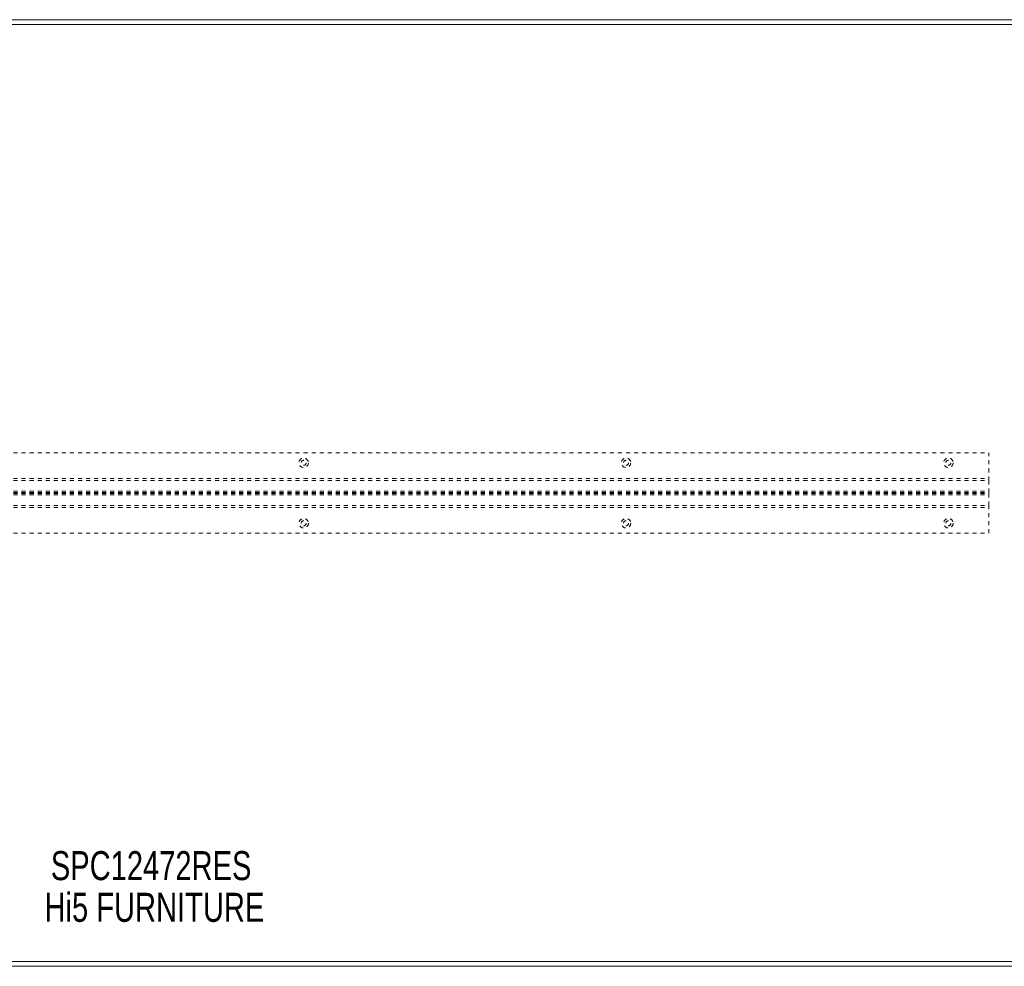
# Model space of a CAD drawing. Header units: inches. Extents: x 8.4 to 79.9, y 25.6 to 49.1.
# Tile 4 of 6: x 41.1 to 65.5, y 25.6 to 49.1. Entities that reach past the tile are written whole.
import ezdxf

# ---------------------------------------------------------------- set-up
doc = ezdxf.new("R2010")
doc.units = ezdxf.units.IN
doc.header["$MEASUREMENT"] = 0
doc.linetypes.add('SLD-Dashed', pattern=[0.075, 0.05, -0.025])
doc.linetypes.add('SLD-Solid', pattern=[0])
doc.layers.add('HI5-SYMBOLTEXT', color=5, linetype='SLD-Solid')
doc.styles.add('SLDTEXTSTYLE0', font='TXT', dxfattribs={"width": 0.75})

# ---------------------------------------------------------------- blocks, each defined once
blk = doc.blocks.new('SW_NOTE_0')
at = {"layer": 'HI5-SYMBOLTEXT', "color": 0, "char_height": 0.72, "attachment_point": 1, "style": 'SLDTEXTSTYLE0'}
for s, insert in [('SPC12472RES', (0, 0.928)), ('Hi5 FURNITURE', (-0.157, -0.107))]:
    blk.add_mtext(s, dxfattribs=dict(at, insert=insert))

msp = doc.modelspace()

# ---------------------------------------------------------------- linework, layer by layer
at = {"color": 7, "linetype": 'SLD-Solid', "lineweight": 15}
for p, q in [((8.378, 49.05), (79.878, 49.05)), ((79.76, 48.932), (8.496, 48.932)), ((8.496, 48.932), (79.76, 48.932)), ((8.496, 25.669), (79.76, 25.669)), ((79.76, 25.669), (8.496, 25.669)), ((79.878, 25.55), (8.378, 25.55))]:
    msp.add_line(p, q, dxfattribs=at)
at = {"color": 7, "linetype": 'SLD-Dashed', "lineweight": 0}
for p, q in [((23.128, 38.3), (65.128, 38.3)), ((65.128, 37.613), (65.128, 38.3)), ((23.128, 37.664), (65.128, 37.664)), ((23.128, 37.613), (65.128, 37.613)), ((65.128, 37.31), (65.128, 37.613)), ((23.128, 37.346), (65.128, 37.346)), ((23.128, 37.31), (65.128, 37.31)), ((23.128, 37.291), (65.128, 37.291)), ((23.128, 37.255), (65.128, 37.255)), ((65.128, 37.291), (65.128, 37.31)), ((65.128, 36.988), (65.128, 37.291)), ((23.128, 36.988), (65.128, 36.988)), ((23.128, 36.937), (65.128, 36.937)), ((65.128, 36.3), (65.128, 36.988)), ((23.128, 36.3), (65.128, 36.3))]:
    msp.add_line(p, q, dxfattribs=at)
for centre, radius in [((48.128, 38.05), 0.117), ((56.128, 38.05), 0.117), ((64.128, 38.05), 0.117), ((48.128, 38.05), 0.0625), ((56.128, 38.05), 0.0625), ((64.128, 38.05), 0.0625), ((48.128, 36.55), 0.117), ((56.128, 36.55), 0.117), ((64.128, 36.55), 0.117), ((48.128, 36.55), 0.0625), ((56.128, 36.55), 0.0625), ((64.128, 36.55), 0.0625)]:
    msp.add_circle(centre, radius, dxfattribs=at)

# ---------------------------------------------------------------- block references
at = {"layer": 'HI5-SYMBOLTEXT', "color": 5}
msp.add_blockref('SW_NOTE_0', (41.854, 27.482), dxfattribs=at)

doc.saveas('drawing.dxf')
